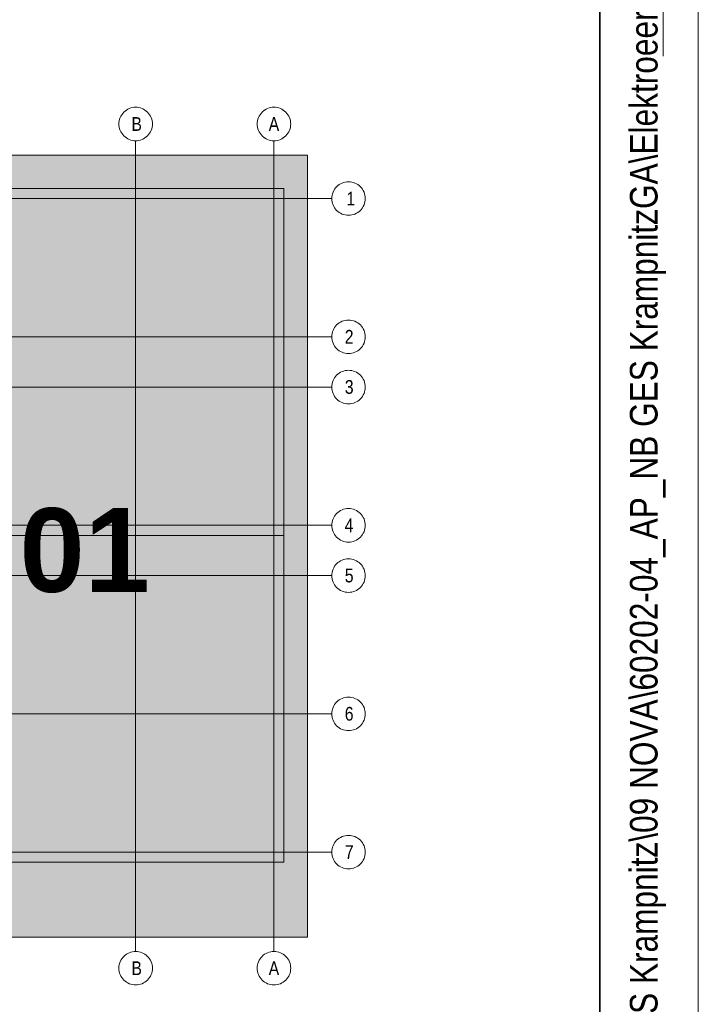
# Model space of a CAD drawing. Extents: x -720 to 300, y 62 to 1107.
# Tile 54 of 250: x 266 to 300, y 237 to 287. Entities that reach past the tile are written whole.
import ezdxf
from ezdxf.lldxf.tags import DXFTag

# ---------------------------------------------------------------- set-up
doc = ezdxf.new("R2010")
doc.units = 0
for name, color, linetype, lineweight in [('iwb_Plankopf Linie', 7, 'Continuous', 13), ('iwb_Plankopf Rahmen', 7, 'Continuous', 35), ('iwb_Plankopf Text', 7, 'Continuous', 18), ('PK_LP', 7, 'Continuous', 9), ('PK_LP_Achsen', 7, 'STRICHPUNKT2', 5)]:
    doc.layers.add(name, color=color, linetype=linetype, lineweight=lineweight)
doc.layers.add('PK_LP_T05', color=4, linetype='Continuous', lineweight=9, true_color=0x00ffff)
doc.layers.add('PK_LP_T05_Rest', color=9, linetype='Continuous', lineweight=9, true_color=0x808080)
doc.styles.get("Standard").update_dxf_attribs({"font": 'ARIALN.TTF'})
tags = doc.linetypes.add('grob', pattern=[14, 3, -8, 3]).pattern_tags.tags
tags[8:9] = [DXFTag(74, 4), DXFTag(75, 0), DXFTag(340, '0'), DXFTag(46, 0.0), DXFTag(50, 0.0), DXFTag(44, 0.0), DXFTag(45, 0.0)]
tags[6:7] = [DXFTag(74, 4), DXFTag(75, 0), DXFTag(340, '0'), DXFTag(46, 0.0), DXFTag(50, 0.0), DXFTag(44, 0.0), DXFTag(45, 0.0)]
tags[4:5] = [DXFTag(74, 4), DXFTag(75, 0), DXFTag(340, '0'), DXFTag(46, 0.0), DXFTag(50, 0.0), DXFTag(44, 0.0), DXFTag(45, 0.0)]
tags = doc.linetypes.add('STRICHPUNKT2', pattern=[12.7, 6.35, -3.175, 0, -3.175]).pattern_tags.tags
tags[10:11] = [DXFTag(74, 4), DXFTag(75, 0), DXFTag(340, '0'), DXFTag(46, 0.0), DXFTag(50, 0.0), DXFTag(44, 0.0), DXFTag(45, 0.0)]
tags[8:9] = [DXFTag(74, 4), DXFTag(75, 0), DXFTag(340, '0'), DXFTag(46, 0.0), DXFTag(50, 0.0), DXFTag(44, 0.0), DXFTag(45, 0.0)]
tags[6:7] = [DXFTag(74, 4), DXFTag(75, 0), DXFTag(340, '0'), DXFTag(46, 0.0), DXFTag(50, 0.0), DXFTag(44, 0.0), DXFTag(45, 0.0)]
tags[4:5] = [DXFTag(74, 4), DXFTag(75, 0), DXFTag(340, '0'), DXFTag(46, 0.0), DXFTag(50, 0.0), DXFTag(44, 0.0), DXFTag(45, 0.0)]

# ---------------------------------------------------------------- blocks, each defined once
blk = doc.blocks.new('Blockreferenz-A06G9FG98I')
at = {"layer": 'PK_LP', "linetype": 'grob', "lineweight": 5, "ltscale": 0.13}
for p, q in [((257.801, 279.685), (280.538, 279.685)), ((280.538, 279.685), (280.538, 240.014)), ((280.538, 240.014), (257.801, 240.014))]:
    blk.add_line(p, q, dxfattribs=at)
at = {"layer": 'PK_LP', "linetype": 'ByBlock', "lineweight": 13, "ltscale": 0.13}
for p, q in [((250.281, 277.985), (279.346, 277.985)), ((279.346, 277.985), (279.346, 260.395)), ((279.346, 260.395), (258.308, 260.395)), ((279.346, 260.395), (258.308, 260.395)), ((279.346, 243.82), (279.346, 260.395)), ((257.293, 243.82), (279.346, 243.82))]:
    blk.add_line(p, q, dxfattribs=at)
at = {"layer": 'PK_LP_Achsen', "linetype": 'ByBlock', "ltscale": 0.13}
for p, q in [((271.041, 281.583), (271.076, 281.658)), ((271.076, 281.658), (271.119, 281.73)), ((271.119, 281.73), (271.169, 281.797)), ((271.169, 281.797), (271.225, 281.859)), ((271.225, 281.859), (271.287, 281.915)), ((271.287, 281.915), (271.354, 281.964)), ((271.354, 281.964), (271.425, 282.007)), ((271.425, 282.007), (271.501, 282.043)), ((271.501, 282.043), (271.579, 282.071)), ((271.579, 282.071), (271.66, 282.091)), ((271.66, 282.091), (271.743, 282.103)), ((271.743, 282.103), (271.826, 282.108)), ((271.826, 282.108), (271.909, 282.103)), ((271.909, 282.103), (271.992, 282.091)), ((271.992, 282.091), (272.073, 282.071)), ((272.073, 282.071), (272.151, 282.043)), ((272.151, 282.043), (272.227, 282.007)), ((272.227, 282.007), (272.298, 281.964)), ((272.298, 281.964), (272.365, 281.915)), ((272.365, 281.915), (272.427, 281.859)), ((272.427, 281.859), (272.483, 281.797)), ((272.483, 281.797), (272.533, 281.73)), ((272.533, 281.73), (272.576, 281.658)), ((272.576, 281.658), (272.611, 281.583)), ((278.053, 281.583), (278.089, 281.658)), ((278.089, 281.658), (278.132, 281.73)), ((278.132, 281.73), (278.181, 281.797)), ((278.181, 281.797), (278.237, 281.859)), ((278.237, 281.859), (278.299, 281.915)), ((278.299, 281.915), (278.366, 281.964)), ((278.366, 281.964), (278.438, 282.007)), ((278.438, 282.007), (278.513, 282.043)), ((278.513, 282.043), (278.592, 282.071)), ((278.592, 282.071), (278.673, 282.091)), ((278.673, 282.091), (278.755, 282.103)), ((278.755, 282.103), (278.838, 282.108)), ((278.838, 282.108), (278.922, 282.103)), ((278.922, 282.103), (279.004, 282.091)), ((279.004, 282.091), (279.085, 282.071)), ((279.085, 282.071), (279.164, 282.043)), ((279.164, 282.043), (279.239, 282.007)), ((279.239, 282.007), (279.311, 281.964)), ((279.311, 281.964), (279.378, 281.915)), ((279.378, 281.915), (279.439, 281.859)), ((279.439, 281.859), (279.495, 281.797)), ((279.495, 281.797), (279.545, 281.73)), ((279.545, 281.73), (279.588, 281.658)), ((279.588, 281.658), (279.624, 281.583)), ((270.976, 281.258), (270.98, 281.341)), ((270.98, 281.174), (270.976, 281.258)), ((270.98, 281.341), (270.992, 281.423)), ((270.992, 281.092), (270.98, 281.174)), ((270.992, 281.423), (271.013, 281.504)), ((271.013, 281.504), (271.041, 281.583)), ((272.611, 281.583), (272.639, 281.504)), ((272.639, 281.504), (272.66, 281.423)), ((272.66, 281.423), (272.672, 281.341)), ((272.672, 281.174), (272.66, 281.092)), ((272.672, 281.341), (272.676, 281.258)), ((272.676, 281.258), (272.672, 281.174)), ((277.988, 281.258), (277.993, 281.341)), ((277.993, 281.174), (277.988, 281.258)), ((277.993, 281.341), (278.005, 281.423)), ((278.005, 281.092), (277.993, 281.174)), ((278.005, 281.423), (278.025, 281.504)), ((278.025, 281.504), (278.053, 281.583)), ((279.624, 281.583), (279.652, 281.504)), ((279.652, 281.504), (279.672, 281.423)), ((279.672, 281.423), (279.684, 281.341)), ((279.684, 281.174), (279.672, 281.092)), ((279.684, 281.341), (279.688, 281.258)), ((279.688, 281.258), (279.684, 281.174)), ((271.013, 281.011), (270.992, 281.092)), ((271.041, 280.932), (271.013, 281.011)), ((271.076, 280.857), (271.041, 280.932)), ((271.119, 280.785), (271.076, 280.857)), ((271.169, 280.718), (271.119, 280.785)), ((271.225, 280.656), (271.169, 280.718)), ((271.287, 280.6), (271.225, 280.656)), ((272.427, 280.656), (272.365, 280.6)), ((272.483, 280.718), (272.427, 280.656)), ((272.533, 280.785), (272.483, 280.718)), ((272.576, 280.857), (272.533, 280.785)), ((272.611, 280.932), (272.576, 280.857)), ((272.639, 281.011), (272.611, 280.932)), ((272.66, 281.092), (272.639, 281.011)), ((278.025, 281.011), (278.005, 281.092)), ((278.053, 280.932), (278.025, 281.011)), ((278.089, 280.857), (278.053, 280.932)), ((278.132, 280.785), (278.089, 280.857)), ((278.181, 280.718), (278.132, 280.785)), ((278.237, 280.656), (278.181, 280.718)), ((278.299, 280.6), (278.237, 280.656)), ((279.439, 280.656), (279.378, 280.6)), ((279.495, 280.718), (279.439, 280.656)), ((279.545, 280.785), (279.495, 280.718)), ((279.588, 280.857), (279.545, 280.785)), ((279.624, 280.932), (279.588, 280.857)), ((279.652, 281.011), (279.624, 280.932)), ((279.672, 281.092), (279.652, 281.011)), ((271.354, 280.551), (271.287, 280.6)), ((271.425, 280.508), (271.354, 280.551)), ((271.501, 280.472), (271.425, 280.508)), ((271.579, 280.444), (271.501, 280.472)), ((271.66, 280.424), (271.579, 280.444)), ((271.743, 280.412), (271.66, 280.424)), ((271.826, 280.408), (271.743, 280.412)), ((271.909, 280.412), (271.826, 280.408)), ((271.992, 280.424), (271.909, 280.412)), ((272.073, 280.444), (271.992, 280.424)), ((272.151, 280.472), (272.073, 280.444)), ((272.227, 280.508), (272.151, 280.472)), ((272.298, 280.551), (272.227, 280.508)), ((272.365, 280.6), (272.298, 280.551)), ((278.366, 280.551), (278.299, 280.6)), ((278.438, 280.508), (278.366, 280.551)), ((278.513, 280.472), (278.438, 280.508)), ((278.592, 280.444), (278.513, 280.472)), ((278.673, 280.424), (278.592, 280.444)), ((278.755, 280.412), (278.673, 280.424)), ((278.838, 280.408), (278.755, 280.412)), ((278.922, 280.412), (278.838, 280.408)), ((279.004, 280.424), (278.922, 280.412)), ((279.085, 280.444), (279.004, 280.424)), ((279.164, 280.472), (279.085, 280.444)), ((279.239, 280.508), (279.164, 280.472)), ((279.311, 280.551), (279.239, 280.508)), ((279.378, 280.6), (279.311, 280.551)), ((282.079, 278.135), (282.146, 278.184)), ((282.146, 278.184), (282.218, 278.227)), ((282.218, 278.227), (282.293, 278.263)), ((282.293, 278.263), (282.372, 278.291)), ((282.372, 278.291), (282.453, 278.311)), ((282.453, 278.311), (282.535, 278.323)), ((282.535, 278.323), (282.618, 278.328)), ((282.618, 278.328), (282.702, 278.323)), ((282.702, 278.323), (282.784, 278.311)), ((282.784, 278.311), (282.865, 278.291)), ((282.865, 278.291), (282.944, 278.263)), ((282.944, 278.263), (283.019, 278.227)), ((283.019, 278.227), (283.091, 278.184)), ((283.091, 278.184), (283.158, 278.135)), ((281.785, 277.643), (281.805, 277.724)), ((281.805, 277.724), (281.833, 277.803)), ((281.833, 277.803), (281.869, 277.878)), ((281.869, 277.878), (281.912, 277.95)), ((281.912, 277.95), (281.961, 278.017)), ((281.961, 278.017), (282.017, 278.079)), ((282.017, 278.079), (282.079, 278.135)), ((283.158, 278.135), (283.219, 278.079)), ((283.219, 278.079), (283.275, 278.017)), ((283.275, 278.017), (283.325, 277.95)), ((283.325, 277.95), (283.368, 277.878)), ((283.368, 277.878), (283.404, 277.803)), ((283.404, 277.803), (283.432, 277.724)), ((283.432, 277.724), (283.452, 277.643)), ((281.768, 277.478), (281.772, 277.561)), ((281.772, 277.394), (281.768, 277.478)), ((281.772, 277.561), (281.785, 277.643)), ((281.785, 277.312), (281.772, 277.394)), ((281.805, 277.231), (281.785, 277.312)), ((281.833, 277.152), (281.805, 277.231)), ((283.432, 277.231), (283.404, 277.152)), ((283.452, 277.312), (283.432, 277.231)), ((283.452, 277.643), (283.464, 277.561)), ((283.464, 277.394), (283.452, 277.312)), ((283.464, 277.561), (283.468, 277.478)), ((283.468, 277.478), (283.464, 277.394)), ((281.869, 277.077), (281.833, 277.152)), ((281.912, 277.005), (281.869, 277.077)), ((281.961, 276.938), (281.912, 277.005)), ((282.017, 276.877), (281.961, 276.938)), ((282.079, 276.82), (282.017, 276.877)), ((282.146, 276.771), (282.079, 276.82)), ((282.218, 276.728), (282.146, 276.771)), ((282.293, 276.692), (282.218, 276.728)), ((282.372, 276.664), (282.293, 276.692)), ((282.453, 276.644), (282.372, 276.664)), ((282.865, 276.664), (282.784, 276.644)), ((282.944, 276.692), (282.865, 276.664)), ((283.019, 276.728), (282.944, 276.692)), ((283.091, 276.771), (283.019, 276.728)), ((283.158, 276.82), (283.091, 276.771)), ((283.219, 276.877), (283.158, 276.82)), ((283.275, 276.938), (283.219, 276.877)), ((283.325, 277.005), (283.275, 276.938)), ((283.368, 277.077), (283.325, 277.005)), ((283.404, 277.152), (283.368, 277.077)), ((282.535, 276.632), (282.453, 276.644)), ((282.618, 276.628), (282.535, 276.632)), ((282.702, 276.632), (282.618, 276.628)), ((282.784, 276.644), (282.702, 276.632)), ((282.079, 271.122), (282.146, 271.172)), ((282.146, 271.172), (282.218, 271.215)), ((282.218, 271.215), (282.293, 271.25)), ((282.293, 271.25), (282.372, 271.278)), ((282.372, 271.278), (282.453, 271.299)), ((282.453, 271.299), (282.535, 271.311)), ((282.535, 271.311), (282.618, 271.315)), ((282.618, 271.315), (282.702, 271.311)), ((282.702, 271.311), (282.784, 271.299)), ((282.784, 271.299), (282.865, 271.278)), ((282.865, 271.278), (282.944, 271.25)), ((282.944, 271.25), (283.019, 271.215)), ((283.019, 271.215), (283.091, 271.172)), ((283.091, 271.172), (283.158, 271.122)), ((281.785, 270.631), (281.805, 270.712)), ((281.805, 270.712), (281.833, 270.79)), ((281.833, 270.79), (281.869, 270.866)), ((281.869, 270.866), (281.912, 270.937)), ((281.912, 270.937), (281.961, 271.004)), ((281.961, 271.004), (282.017, 271.066)), ((282.017, 271.066), (282.079, 271.122)), ((283.158, 271.122), (283.219, 271.066)), ((283.219, 271.066), (283.275, 271.004)), ((283.275, 271.004), (283.325, 270.937)), ((283.325, 270.937), (283.368, 270.866)), ((283.368, 270.866), (283.404, 270.79)), ((283.404, 270.79), (283.432, 270.712)), ((283.432, 270.712), (283.452, 270.631)), ((281.768, 270.465), (281.772, 270.548)), ((281.772, 270.382), (281.768, 270.465)), ((281.772, 270.548), (281.785, 270.631)), ((281.785, 270.299), (281.772, 270.382)), ((281.805, 270.218), (281.785, 270.299)), ((281.833, 270.14), (281.805, 270.218)), ((283.432, 270.218), (283.404, 270.14)), ((283.452, 270.299), (283.432, 270.218)), ((283.452, 270.631), (283.464, 270.548)), ((283.464, 270.382), (283.452, 270.299)), ((283.464, 270.548), (283.468, 270.465)), ((283.468, 270.465), (283.464, 270.382)), ((281.869, 270.064), (281.833, 270.14)), ((281.912, 269.993), (281.869, 270.064)), ((281.961, 269.926), (281.912, 269.993)), ((282.017, 269.864), (281.961, 269.926)), ((282.079, 269.808), (282.017, 269.864)), ((282.146, 269.758), (282.079, 269.808)), ((282.218, 269.715), (282.146, 269.758)), ((282.293, 269.68), (282.218, 269.715)), ((282.372, 269.652), (282.293, 269.68)), ((282.944, 269.68), (282.865, 269.652)), ((283.019, 269.715), (282.944, 269.68)), ((283.091, 269.758), (283.019, 269.715)), ((283.158, 269.808), (283.091, 269.758)), ((283.219, 269.864), (283.158, 269.808)), ((283.275, 269.926), (283.219, 269.864)), ((283.325, 269.993), (283.275, 269.926)), ((283.368, 270.064), (283.325, 269.993)), ((283.404, 270.14), (283.368, 270.064)), ((282.453, 269.631), (282.372, 269.652)), ((282.535, 269.619), (282.453, 269.631)), ((282.618, 269.615), (282.535, 269.619)), ((282.702, 269.619), (282.618, 269.615)), ((282.784, 269.631), (282.702, 269.619)), ((282.865, 269.652), (282.784, 269.631)), ((282.146, 268.622), (282.218, 268.665)), ((282.218, 268.665), (282.293, 268.7)), ((282.293, 268.7), (282.372, 268.728)), ((282.372, 268.728), (282.453, 268.749)), ((282.453, 268.749), (282.535, 268.761)), ((282.535, 268.761), (282.618, 268.765)), ((282.618, 268.765), (282.702, 268.761)), ((282.702, 268.761), (282.784, 268.749)), ((282.784, 268.749), (282.865, 268.728)), ((282.865, 268.728), (282.944, 268.7)), ((282.944, 268.7), (283.019, 268.665)), ((283.019, 268.665), (283.091, 268.622)), ((281.805, 268.162), (281.833, 268.24)), ((281.833, 268.24), (281.869, 268.316)), ((281.869, 268.316), (281.912, 268.387)), ((281.912, 268.387), (281.961, 268.454)), ((281.961, 268.454), (282.017, 268.516)), ((282.017, 268.516), (282.079, 268.572)), ((282.079, 268.572), (282.146, 268.622)), ((283.091, 268.622), (283.158, 268.572)), ((283.158, 268.572), (283.219, 268.516)), ((283.219, 268.516), (283.275, 268.454)), ((283.275, 268.454), (283.325, 268.387)), ((283.325, 268.387), (283.368, 268.316)), ((283.368, 268.316), (283.404, 268.24)), ((283.404, 268.24), (283.432, 268.162)), ((281.768, 267.915), (281.772, 267.998)), ((281.772, 267.832), (281.768, 267.915)), ((281.772, 267.998), (281.785, 268.081)), ((281.785, 267.749), (281.772, 267.832)), ((281.785, 268.081), (281.805, 268.162)), ((281.805, 267.668), (281.785, 267.749)), ((281.833, 267.59), (281.805, 267.668)), ((283.432, 267.668), (283.404, 267.59)), ((283.432, 268.162), (283.452, 268.081)), ((283.452, 267.749), (283.432, 267.668)), ((283.452, 268.081), (283.464, 267.998)), ((283.464, 267.832), (283.452, 267.749)), ((283.464, 267.998), (283.468, 267.915)), ((283.468, 267.915), (283.464, 267.832)), ((281.869, 267.514), (281.833, 267.59)), ((281.912, 267.443), (281.869, 267.514)), ((281.961, 267.376), (281.912, 267.443)), ((282.017, 267.314), (281.961, 267.376)), ((282.079, 267.258), (282.017, 267.314)), ((282.146, 267.208), (282.079, 267.258)), ((282.218, 267.165), (282.146, 267.208)), ((283.091, 267.208), (283.019, 267.165)), ((283.158, 267.258), (283.091, 267.208)), ((283.219, 267.314), (283.158, 267.258)), ((283.275, 267.376), (283.219, 267.314)), ((283.325, 267.443), (283.275, 267.376)), ((283.368, 267.514), (283.325, 267.443)), ((283.404, 267.59), (283.368, 267.514)), ((282.293, 267.13), (282.218, 267.165)), ((282.372, 267.102), (282.293, 267.13)), ((282.453, 267.081), (282.372, 267.102)), ((282.535, 267.069), (282.453, 267.081)), ((282.618, 267.065), (282.535, 267.069)), ((282.702, 267.069), (282.618, 267.065)), ((282.784, 267.081), (282.702, 267.069)), ((282.865, 267.102), (282.784, 267.081)), ((282.944, 267.13), (282.865, 267.102)), ((283.019, 267.165), (282.944, 267.13)), ((282.218, 261.652), (282.293, 261.688)), ((282.293, 261.688), (282.372, 261.716)), ((282.372, 261.716), (282.453, 261.736)), ((282.453, 261.736), (282.535, 261.748)), ((282.535, 261.748), (282.618, 261.753)), ((282.618, 261.753), (282.702, 261.748)), ((282.702, 261.748), (282.784, 261.736)), ((282.784, 261.736), (282.865, 261.716)), ((282.865, 261.716), (282.944, 261.688)), ((282.944, 261.688), (283.019, 261.652)), ((281.805, 261.149), (281.833, 261.228)), ((281.833, 261.228), (281.869, 261.303)), ((281.869, 261.303), (281.912, 261.375)), ((281.912, 261.375), (281.961, 261.442)), ((281.961, 261.442), (282.017, 261.504)), ((282.017, 261.504), (282.079, 261.56)), ((282.079, 261.56), (282.146, 261.609)), ((282.146, 261.609), (282.218, 261.652)), ((283.019, 261.652), (283.091, 261.609)), ((283.091, 261.609), (283.158, 261.56)), ((283.158, 261.56), (283.219, 261.504)), ((283.219, 261.504), (283.275, 261.442)), ((283.275, 261.442), (283.325, 261.375)), ((283.325, 261.375), (283.368, 261.303)), ((283.368, 261.303), (283.404, 261.228)), ((283.404, 261.228), (283.432, 261.149)), ((281.768, 260.903), (281.772, 260.986)), ((281.772, 260.819), (281.768, 260.903)), ((281.772, 260.986), (281.785, 261.068)), ((281.785, 260.737), (281.772, 260.819)), ((281.785, 261.068), (281.805, 261.149)), ((281.805, 260.656), (281.785, 260.737)), ((283.432, 261.149), (283.452, 261.068)), ((283.452, 260.737), (283.432, 260.656)), ((283.452, 261.068), (283.464, 260.986)), ((283.464, 260.819), (283.452, 260.737)), ((283.464, 260.986), (283.468, 260.903)), ((283.468, 260.903), (283.464, 260.819)), ((281.833, 260.577), (281.805, 260.656)), ((281.869, 260.502), (281.833, 260.577)), ((281.912, 260.43), (281.869, 260.502)), ((281.961, 260.363), (281.912, 260.43)), ((282.017, 260.302), (281.961, 260.363)), ((282.079, 260.245), (282.017, 260.302)), ((282.146, 260.196), (282.079, 260.245)), ((282.218, 260.153), (282.146, 260.196)), ((283.091, 260.196), (283.019, 260.153)), ((283.158, 260.245), (283.091, 260.196)), ((283.219, 260.302), (283.158, 260.245)), ((283.275, 260.363), (283.219, 260.302)), ((283.325, 260.43), (283.275, 260.363)), ((283.368, 260.502), (283.325, 260.43)), ((283.404, 260.577), (283.368, 260.502)), ((283.432, 260.656), (283.404, 260.577)), ((282.293, 260.117), (282.218, 260.153)), ((282.372, 260.089), (282.293, 260.117)), ((282.453, 260.069), (282.372, 260.089)), ((282.535, 260.057), (282.453, 260.069)), ((282.618, 260.053), (282.535, 260.057)), ((282.702, 260.057), (282.618, 260.053)), ((282.784, 260.069), (282.702, 260.057)), ((282.865, 260.089), (282.784, 260.069)), ((282.944, 260.117), (282.865, 260.089)), ((283.019, 260.153), (282.944, 260.117)), ((282.372, 259.166), (282.453, 259.186)), ((282.453, 259.186), (282.535, 259.198)), ((282.535, 259.198), (282.618, 259.203)), ((282.618, 259.203), (282.702, 259.198)), ((282.702, 259.198), (282.784, 259.186)), ((282.784, 259.186), (282.865, 259.166)), ((281.805, 258.599), (281.833, 258.678)), ((281.833, 258.678), (281.869, 258.753)), ((281.869, 258.753), (281.912, 258.825)), ((281.912, 258.825), (281.961, 258.892)), ((281.961, 258.892), (282.017, 258.954)), ((282.017, 258.954), (282.079, 259.01)), ((282.079, 259.01), (282.146, 259.059)), ((282.146, 259.059), (282.218, 259.102)), ((282.218, 259.102), (282.293, 259.138)), ((282.293, 259.138), (282.372, 259.166)), ((282.865, 259.166), (282.944, 259.138)), ((282.944, 259.138), (283.019, 259.102)), ((283.019, 259.102), (283.091, 259.059)), ((283.091, 259.059), (283.158, 259.01)), ((283.158, 259.01), (283.219, 258.954)), ((283.219, 258.954), (283.275, 258.892)), ((283.275, 258.892), (283.325, 258.825)), ((283.325, 258.825), (283.368, 258.753)), ((283.368, 258.753), (283.404, 258.678)), ((283.404, 258.678), (283.432, 258.599)), ((281.768, 258.353), (281.772, 258.436)), ((281.772, 258.269), (281.768, 258.353)), ((281.772, 258.436), (281.785, 258.518)), ((281.785, 258.187), (281.772, 258.269)), ((281.785, 258.518), (281.805, 258.599)), ((281.805, 258.106), (281.785, 258.187)), ((283.432, 258.599), (283.452, 258.518)), ((283.452, 258.187), (283.432, 258.106)), ((283.452, 258.518), (283.464, 258.436)), ((283.464, 258.269), (283.452, 258.187)), ((283.464, 258.436), (283.468, 258.353)), ((283.468, 258.353), (283.464, 258.269)), ((281.833, 258.027), (281.805, 258.106)), ((281.869, 257.952), (281.833, 258.027)), ((281.912, 257.88), (281.869, 257.952)), ((281.961, 257.813), (281.912, 257.88)), ((282.017, 257.752), (281.961, 257.813)), ((282.079, 257.695), (282.017, 257.752)), ((282.146, 257.646), (282.079, 257.695)), ((283.158, 257.695), (283.091, 257.646)), ((283.219, 257.752), (283.158, 257.695)), ((283.275, 257.813), (283.219, 257.752)), ((283.325, 257.88), (283.275, 257.813)), ((283.368, 257.952), (283.325, 257.88)), ((283.404, 258.027), (283.368, 257.952)), ((283.432, 258.106), (283.404, 258.027)), ((282.218, 257.603), (282.146, 257.646)), ((282.293, 257.567), (282.218, 257.603)), ((282.372, 257.539), (282.293, 257.567)), ((282.453, 257.519), (282.372, 257.539)), ((282.535, 257.507), (282.453, 257.519)), ((282.618, 257.503), (282.535, 257.507)), ((282.702, 257.507), (282.618, 257.503)), ((282.784, 257.519), (282.702, 257.507)), ((282.865, 257.539), (282.784, 257.519)), ((282.944, 257.567), (282.865, 257.539)), ((283.019, 257.603), (282.944, 257.567)), ((283.091, 257.646), (283.019, 257.603)), ((282.453, 252.174), (282.535, 252.186)), ((282.535, 252.186), (282.618, 252.19)), ((282.618, 252.19), (282.702, 252.186)), ((282.702, 252.186), (282.784, 252.174)), ((281.833, 251.665), (281.869, 251.741)), ((281.869, 251.741), (281.912, 251.812)), ((281.912, 251.812), (281.961, 251.879)), ((281.961, 251.879), (282.017, 251.941)), ((282.017, 251.941), (282.079, 251.997)), ((282.079, 251.997), (282.146, 252.047)), ((282.146, 252.047), (282.218, 252.09)), ((282.218, 252.09), (282.293, 252.125)), ((282.293, 252.125), (282.372, 252.153)), ((282.372, 252.153), (282.453, 252.174)), ((282.784, 252.174), (282.865, 252.153)), ((282.865, 252.153), (282.944, 252.125)), ((282.944, 252.125), (283.019, 252.09)), ((283.019, 252.09), (283.091, 252.047)), ((283.091, 252.047), (283.158, 251.997)), ((283.158, 251.997), (283.219, 251.941)), ((283.219, 251.941), (283.275, 251.879)), ((283.275, 251.879), (283.325, 251.812)), ((283.325, 251.812), (283.368, 251.741)), ((283.368, 251.741), (283.404, 251.665)), ((281.768, 251.34), (281.772, 251.423)), ((281.772, 251.257), (281.768, 251.34)), ((281.772, 251.423), (281.785, 251.506)), ((281.785, 251.174), (281.772, 251.257)), ((281.785, 251.506), (281.805, 251.587)), ((281.805, 251.587), (281.833, 251.665)), ((283.404, 251.665), (283.432, 251.587)), ((283.432, 251.587), (283.452, 251.506)), ((283.452, 251.506), (283.464, 251.423)), ((283.464, 251.257), (283.452, 251.174)), ((283.464, 251.423), (283.468, 251.34)), ((283.468, 251.34), (283.464, 251.257)), ((281.805, 251.093), (281.785, 251.174)), ((281.833, 251.015), (281.805, 251.093)), ((281.869, 250.939), (281.833, 251.015)), ((281.912, 250.868), (281.869, 250.939)), ((281.961, 250.801), (281.912, 250.868)), ((282.017, 250.739), (281.961, 250.801)), ((282.079, 250.683), (282.017, 250.739)), ((283.219, 250.739), (283.158, 250.683)), ((283.275, 250.801), (283.219, 250.739)), ((283.325, 250.868), (283.275, 250.801)), ((283.368, 250.939), (283.325, 250.868)), ((283.404, 251.015), (283.368, 250.939)), ((283.432, 251.093), (283.404, 251.015)), ((283.452, 251.174), (283.432, 251.093)), ((282.146, 250.633), (282.079, 250.683)), ((282.218, 250.59), (282.146, 250.633)), ((282.293, 250.555), (282.218, 250.59)), ((282.372, 250.527), (282.293, 250.555)), ((282.453, 250.506), (282.372, 250.527)), ((282.535, 250.494), (282.453, 250.506)), ((282.618, 250.49), (282.535, 250.494)), ((282.702, 250.494), (282.618, 250.49)), ((282.784, 250.506), (282.702, 250.494)), ((282.865, 250.527), (282.784, 250.506)), ((282.944, 250.555), (282.865, 250.527)), ((283.019, 250.59), (282.944, 250.555)), ((283.091, 250.633), (283.019, 250.59)), ((283.158, 250.683), (283.091, 250.633)), ((281.833, 244.653), (281.869, 244.728)), ((281.869, 244.728), (281.912, 244.8)), ((281.912, 244.8), (281.961, 244.867)), ((281.961, 244.867), (282.017, 244.929)), ((282.017, 244.929), (282.079, 244.985)), ((282.079, 244.985), (282.146, 245.034)), ((282.146, 245.034), (282.218, 245.077)), ((282.218, 245.077), (282.293, 245.113)), ((282.293, 245.113), (282.372, 245.141)), ((282.372, 245.141), (282.453, 245.161)), ((282.453, 245.161), (282.535, 245.173)), ((282.535, 245.173), (282.618, 245.178)), ((282.618, 245.178), (282.702, 245.173)), ((282.702, 245.173), (282.784, 245.161)), ((282.784, 245.161), (282.865, 245.141)), ((282.865, 245.141), (282.944, 245.113)), ((282.944, 245.113), (283.019, 245.077)), ((283.019, 245.077), (283.091, 245.034)), ((283.091, 245.034), (283.158, 244.985)), ((283.158, 244.985), (283.219, 244.929)), ((283.219, 244.929), (283.275, 244.867)), ((283.275, 244.867), (283.325, 244.8)), ((283.325, 244.8), (283.368, 244.728)), ((283.368, 244.728), (283.404, 244.653)), ((281.768, 244.328), (281.772, 244.411)), ((281.772, 244.244), (281.768, 244.328)), ((281.772, 244.411), (281.785, 244.493)), ((281.785, 244.162), (281.772, 244.244)), ((281.785, 244.493), (281.805, 244.574)), ((281.805, 244.574), (281.833, 244.653)), ((283.404, 244.653), (283.432, 244.574)), ((283.432, 244.574), (283.452, 244.493)), ((283.452, 244.493), (283.464, 244.411)), ((283.464, 244.244), (283.452, 244.162)), ((283.464, 244.411), (283.468, 244.328)), ((283.468, 244.328), (283.464, 244.244)), ((281.805, 244.081), (281.785, 244.162)), ((281.833, 244.002), (281.805, 244.081)), ((281.869, 243.927), (281.833, 244.002)), ((281.912, 243.855), (281.869, 243.927)), ((281.961, 243.788), (281.912, 243.855)), ((282.017, 243.727), (281.961, 243.788)), ((282.079, 243.67), (282.017, 243.727)), ((283.219, 243.727), (283.158, 243.67)), ((283.275, 243.788), (283.219, 243.727)), ((283.325, 243.855), (283.275, 243.788)), ((283.368, 243.927), (283.325, 243.855)), ((283.404, 244.002), (283.368, 243.927)), ((283.432, 244.081), (283.404, 244.002)), ((283.452, 244.162), (283.432, 244.081)), ((282.146, 243.621), (282.079, 243.67)), ((282.218, 243.578), (282.146, 243.621)), ((282.293, 243.542), (282.218, 243.578)), ((282.372, 243.514), (282.293, 243.542)), ((282.453, 243.494), (282.372, 243.514)), ((282.535, 243.482), (282.453, 243.494)), ((282.618, 243.478), (282.535, 243.482)), ((282.702, 243.482), (282.618, 243.478)), ((282.784, 243.494), (282.702, 243.482)), ((282.865, 243.514), (282.784, 243.494)), ((282.944, 243.542), (282.865, 243.514)), ((283.019, 243.578), (282.944, 243.542)), ((283.091, 243.621), (283.019, 243.578)), ((283.158, 243.67), (283.091, 243.621)), ((271.425, 239.191), (271.501, 239.227)), ((271.501, 239.227), (271.579, 239.255)), ((271.579, 239.255), (271.66, 239.275)), ((271.66, 239.275), (271.743, 239.287)), ((271.743, 239.287), (271.826, 239.291)), ((271.826, 239.291), (271.909, 239.287)), ((271.909, 239.287), (271.992, 239.275)), ((271.992, 239.275), (272.073, 239.255)), ((272.073, 239.255), (272.151, 239.227)), ((272.151, 239.227), (272.227, 239.191)), ((278.438, 239.191), (278.513, 239.227)), ((278.513, 239.227), (278.592, 239.255)), ((278.592, 239.255), (278.673, 239.275)), ((278.673, 239.275), (278.755, 239.287)), ((278.755, 239.287), (278.838, 239.291)), ((278.838, 239.291), (278.922, 239.287)), ((278.922, 239.287), (279.004, 239.275)), ((279.004, 239.275), (279.085, 239.255)), ((279.085, 239.255), (279.164, 239.227)), ((279.164, 239.227), (279.239, 239.191)), ((271.013, 238.688), (271.041, 238.767)), ((271.041, 238.767), (271.076, 238.842)), ((271.076, 238.842), (271.119, 238.914)), ((271.119, 238.914), (271.169, 238.981)), ((271.169, 238.981), (271.225, 239.042)), ((271.225, 239.042), (271.287, 239.098)), ((271.287, 239.098), (271.354, 239.148)), ((271.354, 239.148), (271.425, 239.191)), ((272.227, 239.191), (272.298, 239.148)), ((272.298, 239.148), (272.365, 239.098)), ((272.365, 239.098), (272.427, 239.042)), ((272.427, 239.042), (272.483, 238.981)), ((272.483, 238.981), (272.533, 238.914)), ((272.533, 238.914), (272.576, 238.842)), ((272.576, 238.842), (272.611, 238.767)), ((272.611, 238.767), (272.639, 238.688)), ((278.025, 238.688), (278.053, 238.767)), ((278.053, 238.767), (278.089, 238.842)), ((278.089, 238.842), (278.132, 238.914)), ((278.132, 238.914), (278.181, 238.981)), ((278.181, 238.981), (278.237, 239.042)), ((278.237, 239.042), (278.299, 239.098)), ((278.299, 239.098), (278.366, 239.148)), ((278.366, 239.148), (278.438, 239.191)), ((279.239, 239.191), (279.311, 239.148)), ((279.311, 239.148), (279.378, 239.098)), ((279.378, 239.098), (279.439, 239.042)), ((279.439, 239.042), (279.495, 238.981)), ((279.495, 238.981), (279.545, 238.914)), ((279.545, 238.914), (279.588, 238.842)), ((279.588, 238.842), (279.624, 238.767)), ((279.624, 238.767), (279.652, 238.688)), ((270.976, 238.441), (270.98, 238.525)), ((270.98, 238.358), (270.976, 238.441)), ((270.98, 238.525), (270.992, 238.607)), ((270.992, 238.275), (270.98, 238.358)), ((270.992, 238.607), (271.013, 238.688)), ((271.013, 238.195), (270.992, 238.275)), ((272.639, 238.688), (272.66, 238.607)), ((272.66, 238.275), (272.639, 238.195)), ((272.66, 238.607), (272.672, 238.525)), ((272.672, 238.358), (272.66, 238.275)), ((272.672, 238.525), (272.676, 238.441)), ((272.676, 238.441), (272.672, 238.358)), ((277.988, 238.441), (277.993, 238.525)), ((277.993, 238.358), (277.988, 238.441)), ((277.993, 238.525), (278.005, 238.607)), ((278.005, 238.275), (277.993, 238.358)), ((278.005, 238.607), (278.025, 238.688)), ((278.025, 238.195), (278.005, 238.275)), ((279.652, 238.688), (279.672, 238.607)), ((279.672, 238.275), (279.652, 238.195)), ((279.672, 238.607), (279.684, 238.525)), ((279.684, 238.358), (279.672, 238.275)), ((279.684, 238.525), (279.688, 238.441)), ((279.688, 238.441), (279.684, 238.358)), ((271.041, 238.116), (271.013, 238.195)), ((271.076, 238.041), (271.041, 238.116)), ((271.119, 237.969), (271.076, 238.041)), ((271.169, 237.902), (271.119, 237.969)), ((271.225, 237.84), (271.169, 237.902)), ((271.287, 237.784), (271.225, 237.84)), ((271.354, 237.735), (271.287, 237.784)), ((271.425, 237.692), (271.354, 237.735)), ((272.298, 237.735), (272.227, 237.692)), ((272.365, 237.784), (272.298, 237.735)), ((272.427, 237.84), (272.365, 237.784)), ((272.483, 237.902), (272.427, 237.84)), ((272.533, 237.969), (272.483, 237.902)), ((272.576, 238.041), (272.533, 237.969)), ((272.611, 238.116), (272.576, 238.041)), ((272.639, 238.195), (272.611, 238.116)), ((278.053, 238.116), (278.025, 238.195)), ((278.089, 238.041), (278.053, 238.116)), ((278.132, 237.969), (278.089, 238.041)), ((278.181, 237.902), (278.132, 237.969)), ((278.237, 237.84), (278.181, 237.902)), ((278.299, 237.784), (278.237, 237.84)), ((278.366, 237.735), (278.299, 237.784)), ((278.438, 237.692), (278.366, 237.735)), ((279.311, 237.735), (279.239, 237.692)), ((279.378, 237.784), (279.311, 237.735)), ((279.439, 237.84), (279.378, 237.784)), ((279.495, 237.902), (279.439, 237.84)), ((279.545, 237.969), (279.495, 237.902)), ((279.588, 238.041), (279.545, 237.969)), ((279.624, 238.116), (279.588, 238.041)), ((279.652, 238.195), (279.624, 238.116)), ((271.501, 237.656), (271.425, 237.692)), ((271.579, 237.628), (271.501, 237.656)), ((271.66, 237.608), (271.579, 237.628)), ((271.743, 237.595), (271.66, 237.608)), ((271.826, 237.591), (271.743, 237.595)), ((271.909, 237.595), (271.826, 237.591)), ((271.992, 237.608), (271.909, 237.595)), ((272.073, 237.628), (271.992, 237.608)), ((272.151, 237.656), (272.073, 237.628)), ((272.227, 237.692), (272.151, 237.656)), ((278.513, 237.656), (278.438, 237.692)), ((278.592, 237.628), (278.513, 237.656)), ((278.673, 237.608), (278.592, 237.628)), ((278.755, 237.595), (278.673, 237.608)), ((278.838, 237.591), (278.755, 237.595)), ((278.922, 237.595), (278.838, 237.591)), ((279.004, 237.608), (278.922, 237.595)), ((279.085, 237.628), (279.004, 237.608)), ((279.164, 237.656), (279.085, 237.628)), ((279.239, 237.692), (279.164, 237.656))]:
    blk.add_line(p, q, dxfattribs=at)
at = {"layer": 'PK_LP_Achsen', "linetype": 'STRICHPUNKT2', "ltscale": 0.13}
for p, q in [((271.826, 280.408), (271.826, 239.291)), ((278.838, 280.408), (278.838, 239.291)), ((127.158, 277.478), (281.768, 277.478)), ((127.158, 270.465), (281.768, 270.465)), ((127.158, 267.915), (281.768, 267.915)), ((127.158, 260.903), (281.768, 260.903)), ((127.158, 258.353), (281.768, 258.353)), ((127.158, 251.34), (281.768, 251.34)), ((127.158, 244.328), (281.768, 244.328))]:
    blk.add_line(p, q, dxfattribs=at)
at = {"layer": 'PK_LP_T05_Rest', "linetype": 'ByBlock', "lineweight": -2, "ltscale": 0.13}
blk.add_solid([(257.801, 240.014), (257.801, 279.685), (280.538, 240.014), (280.538, 279.685)], dxfattribs=at)
at = {"layer": 'PK_LP', "linetype": 'ByBlock', "lineweight": 25, "ltscale": 0.25, "insert": (265.939, 261.774), "char_height": 4.25, "attachment_point": 1}
blk.add_mtext('{\\fArial|b1|i0;01}', dxfattribs=at)
at = {"layer": 'PK_LP_Achsen', "linetype": 'ByBlock', "ltscale": 0.13, "char_height": 0.69538, "attachment_point": 1}
for s, insert in [('{\\fArial Narrow;B}', (271.611, 281.605)), ('{\\fArial Narrow;A}', (278.572, 281.605)), ('{\\fArial Narrow;1}', (282.514, 277.824)), ('{\\fArial Narrow;2}', (282.429, 270.812)), ('{\\fArial Narrow;3}', (282.432, 268.268)), ('{\\fArial Narrow;4}', (282.421, 261.25)), ('{\\fArial Narrow;5}', (282.43, 258.706)), ('{\\fArial Narrow;6}', (282.43, 251.693)), ('{\\fArial Narrow;7}', (282.434, 244.675)), ('{\\fArial Narrow;B}', (271.611, 238.789)), ('{\\fArial Narrow;A}', (278.572, 238.789))]:
    blk.add_mtext(s, dxfattribs=dict(at, insert=insert))

msp = doc.modelspace()

# ---------------------------------------------------------------- linework, layer by layer
at = {"layer": 'iwb_Plankopf Linie', "ltscale": 0.13}
msp.add_line((295.353, 67.433), (295.353, 359.433), dxfattribs=at)
at = {"layer": 'iwb_Plankopf Rahmen', "ltscale": 0.35}
msp.add_line((295.353, 359.433), (295.353, 67.433), dxfattribs=at)
at = {"layer": 'iwb_Plankopf Rahmen', "color": 8, "lineweight": 13, "ltscale": 0.13, "true_color": 0x808080}
msp.add_lwpolyline([(300.353, 62.433), (-719.647, 62.433), (-719.647, 1107.433), (300.353, 1107.433), (300.353, 62.433)], close=True, dxfattribs=at)
at = {"layer": 'iwb_Plankopf Rahmen', "ltscale": 0.35}
msp.add_lwpolyline([(-699.653, 67.433), (-699.653, 1102.433), (295.353, 1102.433), (295.353, 67.433), (-599.647, 67.433), (-699.653, 67.433)], close=True, dxfattribs=at)

# ---------------------------------------------------------------- block references
at = {"layer": 'PK_LP_T05', "ltscale": 0.13}
msp.add_blockref('Blockreferenz-A06G9FG98I', (0, 0), dxfattribs=at)

# ---------------------------------------------------------------- texts
at = {"layer": 'iwb_Plankopf Text', "ltscale": 0.18, "insert": (296.886, 74.512), "char_height": 1.4, "attachment_point": 1, "rotation": 90, "line_spacing_factor": 1.002}
msp.add_mtext('{\\fArial Narrow;\\\\srvnovamd01\\Nova_MD\\TGA\\60202 Pro Potsdam\\04 NB GES Krampnitz\\09 NOVA\\60202-04_AP_NB GES Krampnitz\\TGA\\Elektro\\Leerrohrplanung\\E_Leerrohr_1OG.n4m007KRA_ELT_5_LR_01_005_P_A}', dxfattribs=at)

doc.saveas('drawing.dxf')
